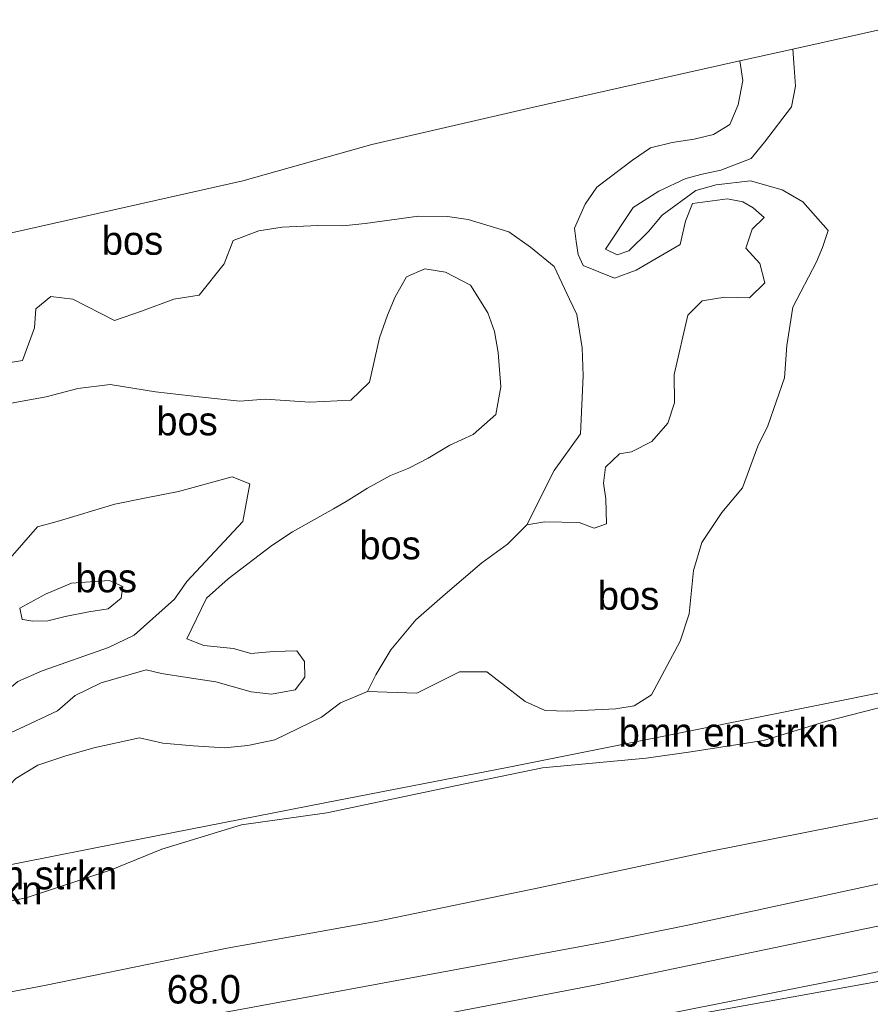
# Model space of a CAD drawing. Header units: millimetres. Extents: x 180000 to 190000, y 466229 to 468626.
# Tile 16 of 202: x 180224 to 180299, y 467727 to 467814. Entities that reach past the tile are written whole.
import ezdxf
from ezdxf.enums import TextEntityAlignment as Align

# ---------------------------------------------------------------- set-up
doc = ezdxf.new("R2010")
doc.units = ezdxf.units.MM
for name, color, linetype, lineweight in [('af-bs-rasterhekwerk', 8, 'hekwerk', 18), ('as-bs-kilometr', 13, 'Continuous', 18), ('bp-b5-bomenstruiken', 93, 'Continuous', 18), ('bp-b5-bos', 93, 'Continuous', 18), ('bp-b5-grasland', 93, 'Continuous', 18), ('gw-bs-kruinlijn', 93, 'Continuous', 18), ('gw-bs-teenlijn', 93, 'Continuous', 18), ('kd-bs-opnamedtmgrens', 173, 'Continuous', 18), ('mk-bs-streep 0.15', 8, 'Continuous', 18), ('vh-b5-verh_soort', 8, 'Continuous', 18)]:
    doc.layers.add(name, color=color, linetype=linetype, lineweight=lineweight)
doc.styles.add('rtw_iso', font='iso-rtw.shx')
doc.linetypes.add('hekwerk', pattern='A,7,-1.5,[1,RTW.shx,S=0.75,R=0,X=0,Y=0],-1.5', length=10)

# ---------------------------------------------------------------- blocks, each defined once
blk = doc.blocks.new('d33az_ACAD_1_FMEBLOCK3')
at = {"layer": 'bp-b5-bos'}
for points in [[(26.399, 30.582, 30.581), (29.973, 29.502, 30.643), (31.885, 28.162, 30.669), (33.964, 26.456, 30.721), (35.31, 23.581, 30.835), (35.957, 22.235, 30.901), (36.429, 19.31, 30.967), (36.508, 16.875, 30.949), (36.288, 11.775, 31.039), (33.963, 8.537, 31.079), (31.554, 3.783, 31.069), (29.879, 2.084, 30.997), (27.614, 0.43, 30.943), (24.38, -2.309, 30.967), (21.828, -4.564, 30.927), (19.615, -7.208, 30.825), (18.289, -9.401, 30.793), (17.571, -10.862, 30.681), (15.192, -11.861, 30.601), (13.523, -13.12, 30.425), (9.429, -15.092, 30.243), (7.058, -15.614, 30.229), (5.017, -15.805, 30.151), (2.256, -15.629, 30.113), (-0.39, -15.397, 30.109), (-2.455, -14.917, 30.149), (-6.455, -15.807, 30.341), (-8.998, -16.548, 30.613), (-11.375, -17.322, 30.785), (-13.312, -18.487, 30.759), (-14.834, -20.09, 30.737), (-16.816, -21.647, 30.723), (-17.938, -23.3, 30.723), (-19.001, -25.552, 30.685), (-18.893, -27.068, 30.577), (-29.37, -29.335, 32.993), (-28.003, -27.886, 32.612), (-27.602, -27.377, 32.604), (-26.844, -26.033, 32.716), (-25.76, -24.103, 33.244), (-23.397, -21.151, 33.272), (-22.311, -19.419, 33.274), (-18.851, -16.373, 33.39), (-15.151, -15.092, 33.426), (-13.012, -14.134, 33.46), (-9.646, -12.546, 33.676), (-8.089, -11.213, 33.378), (-5.811, -10.11, 33.058), (-1.856, -8.941, 32.866), (-0.504, -9.283, 32.734), (1.731, -9.629, 32.412), (4.25, -10.02, 32.206), (7.365, -10.875, 32.236), (9.133, -11.081, 32.27), (11.212, -10.699, 32.312), (12.079, -9.607, 32.406), (12.04, -8.225, 32.32), (11.366, -7.283, 32.228), (9.314, -7.353, 32.134), (7.32, -7.507, 31.948), (5.799, -7.068, 32.288), (3.197, -6.829, 32.842), (1.705, -6.234, 33.018), (3.438, -2.662, 34.242), (5.337, -0.974, 34.372), (9.185, 1.95, 34.876), (10.992, 3.162, 35.224), (14.586, 5.193, 35.592), (15.71, 5.834, 35.61), (17.565, 6.987, 35.61), (19.604, 8.097, 35.534), (21.207, 8.763, 35.172), (22.896, 9.618, 34.658), (24.798, 10.763, 34.29), (26.853, 11.724, 34.038), (28.83, 13.454, 33.836), (29.286, 15.906, 33.716), (29.046, 18.914, 33.52), (28.735, 20.744, 33.574), (28.153, 22.4, 33.28), (26.627, 24.816, 32.998), (24.415, 25.971, 32.926), (22.612, 26.255, 32.846), (20.989, 25.564, 32.798), (19.994, 23.792, 32.946), (19.331, 22.196, 33.086), (18.619, 20.185, 33.384), (17.755, 16.318, 34.06), (16.118, 14.717, 34.236), (12.522, 14.559, 34.178), (8.597, 14.816, 32.992), (6.346, 14.643, 32.682), (3.057, 15.002, 32.496), (-1.038, 15.463, 32.214), (-5.03, 16.092, 31.65), (-7.874, 15.741, 31.522), (-10.634, 15.011, 31.552), (-13.708, 14.468, 31.338), (-14.613, 12.566, 31.444), (-15.216, 10.075, 31.438), (-16.007, 6.086, 31.384), (-16.535, 4.266, 31.34), (-17.936, -1.077, 31.224), (-18.719, -3.114, 31.224), (-17.41, -3.763, 31.216), (-15.905, -2.631, 31.198), (-15.002, -1.14, 31.156), (-13.812, 0.853, 31.118), (-11.401, 3.599, 31.98), (-9.691, 4.082, 32.36), (-4.63, 5.581, 33.38), (-1.859, 6.145, 33.548), (0.965, 6.715, 33.726), (5.7, 7.993, 34.166), (7.248, 7.391, 34.334), (6.612, 4.059, 34.59), (1.713, -1.197, 33.922), (0.623, -2.763, 33.572), (-2.912, -5.919, 33.238), (-5.178, -7, 33.126), (-10.994, -9.043, 33.544), (-13.123, -9.978, 33.518), (-16.084, -12.451, 33.688), (-19.689, -14.982, 33.774), (-21.935, -16.71, 33.678), (-23.279, -17.986, 33.652), (-25.424, -20.857, 33.46), (-26.301, -21.987, 33.42), (-27.548, -24.1, 32.738), (-29.137, -25.907, 32.522), (-29.607, -26.987, 32.394), (-30.593, -28.197, 32.44), (-31.232, -29.66, 32.49), (-36.508, -30.893, 30.285), (-35.791, -27.493, 30.197), (-35.532, -25.195, 30.169), (-33.347, -20.906, 30.059), (-31.954, -18.647, 30.029), (-29.511, -15.575, 30.031), (-26.817, -12.063, 30.009), (-25.559, -10.156, 30.021), (-24.478, -9.153, 29.915), (-22.696, -8.59, 29.971), (-21.406, -7.837, 29.945), (-20.718, -6.105, 29.881), (-20.547, -4.029, 29.829), (-20.311, -1.69, 29.829), (-19.878, 0.761, 29.771), (-19.307, 2.693, 29.709), (-19.049, 6.941, 29.701), (-19.399, 9.439, 29.699), (-19.315, 12.913, 29.311), (-18.736, 14.888, 29.441), (-17.551, 16.39, 29.723), (-14.616, 17.886, 30.027), (-12.712, 18.215, 30.155), (-11.685, 21.075, 30.229), (-11.542, 22.755, 30.195), (-10.226, 23.827, 30.211), (-8.299, 23.586, 30.251), (-4.636, 21.713, 30.275), (-2.261, 22.542, 30.237), (0.564, 23.581, 30.289), (2.793, 23.941, 30.453), (4.989, 26.689, 30.607), (5.768, 28.757, 30.413), (8.026, 29.596, 30.309), (10.084, 29.921, 30.319), (13.215, 30.066, 30.529), (15.4, 30.027, 30.655), (17.362, 30.237, 30.613), (22.044, 30.893, 30.701), (24.598, 30.853, 30.595)], [(-12.694, -4.543, 30.698), (-11.83, -4.671, 30.698), (-10.514, -4.644, 30.704), (-8.971, -4.272, 30.85), (-6.902, -3.868, 31.044), (-5.213, -3.588, 31.144), (-4.066, -2.658, 31.236), (-3.903, -1.627, 31.258), (-5.128, -1.118, 31.266), (-8.413, -1.357, 30.794), (-10.705, -2.318, 30.72), (-12.963, -3.543, 30.674), (-12.749, -4.535, 30.698)]]:
    blk.add_polyline3d(points, close=True, dxfattribs=at)
blk = doc.blocks.new('dtbattr-r')
at = {"style": 'rtw_iso'}
blk.add_attdef('TAG', text='', height=2.5, dxfattribs=at).set_placement((0, 0), align=Align.MIDDLE_CENTER)
blk = doc.blocks.new('dtbattr')
at = {"style": 'rtw_iso'}
blk.add_attdef('TAG', (0.591, 0.868), '', height=2.5, dxfattribs=at)

msp = doc.modelspace()

# ---------------------------------------------------------------- linework, layer by layer
at = {"layer": 'af-bs-rasterhekwerk'}
msp.add_polyline3d([(180314.883, 467763.167, 28.912), (180306.202, 467756.104, 29.375), (180282.743, 467751.403, 29.839), (180266.933, 467748.23, 30.289), (180250.941, 467745.142, 30.291), (180232.862, 467741.579, 30.523), (180218.069, 467738.669, 30.577), (180207.592, 467736.402, 32.993), (180206.82, 467736.332, 32.945), (180205.73, 467736.077, 32.49)], dxfattribs=at)
at = {"layer": 'bp-b5-bomenstruiken'}
for points in [[(180218.069, 467738.669, 30.577), (180232.862, 467741.579, 30.523), (180250.941, 467745.142, 30.291), (180266.933, 467748.23, 30.289), (180282.743, 467751.403, 29.839), (180306.202, 467756.104, 29.375), (180314.883, 467763.167, 28.912), (180314.333, 467760.857, 29.198), (180313.626, 467759.109, 29.244), (180310.815, 467756.937, 29.264), (180306.98, 467755.451, 29.434), (180299.203, 467753.381, 29.674), (180294.757, 467752.257, 29.698), (180289.32, 467750.574, 29.682), (180282.927, 467749.58, 29.92), (180279.012, 467749.018, 30.05), (180269.895, 467748.167, 30.292), (180262.368, 467746.638, 30.336), (180250.958, 467744.212, 30.222), (180243.481, 467743.182, 30.224), (180236.464, 467741.021, 30.406), (180232.021, 467739.214, 30.45), (180224.654, 467736.79, 30.266), (180221.531, 467736.125, 30.294)], [(180221.531, 467736.125, 30.294), (180224.654, 467736.79, 30.266), (180232.021, 467739.214, 30.45), (180236.464, 467741.021, 30.406), (180243.481, 467743.182, 30.224), (180250.958, 467744.212, 30.222), (180262.368, 467746.638, 30.336), (180269.895, 467748.167, 30.292), (180279.012, 467749.018, 30.05), (180282.927, 467749.58, 29.92), (180289.32, 467750.574, 29.682), (180294.757, 467752.257, 29.698), (180299.203, 467753.381, 29.674)], [(180301.41, 467744.152, 29.147), (180284.538, 467740.814, 29.137), (180269.588, 467737.642, 29.021), (180255.452, 467734.7, 28.781), (180242.202, 467732.354, 28.645), (180226.157, 467729.073, 28.633), (180208.012, 467725.63, 28.615)]]:
    msp.add_polyline3d(points, dxfattribs=at)
at = {"layer": 'bp-b5-bos'}
for points in [[(180223.65, 467747.249, 30.759), (180225.587, 467748.414, 30.785), (180227.964, 467749.188, 30.613), (180230.507, 467749.929, 30.341), (180234.507, 467750.82, 30.149), (180236.572, 467750.34, 30.109), (180239.218, 467750.107, 30.113), (180241.979, 467749.932, 30.151), (180244.02, 467750.123, 30.229), (180246.391, 467750.644, 30.243), (180250.485, 467752.617, 30.425), (180252.154, 467753.876, 30.601), (180254.533, 467754.874, 30.681), (180258.869, 467754.73, 30.405), (180262.601, 467756.614, 30.213), (180265.017, 467756.62, 30.105), (180268.365, 467753.992, 30.111), (180270.148, 467753.212, 30.159), (180272.128, 467753.164, 30.313), (180276.34, 467753.36, 30.071), (180277.962, 467753.629, 29.977), (180279.459, 467754.578, 29.897), (180281.997, 467759.292, 29.363), (180282.784, 467761.69, 29.303), (180283.173, 467765.505, 29.183), (180283.906, 467767.957, 29.151), (180285.66, 467770.588, 29.183), (180287.479, 467772.777, 29.285), (180288.819, 467776.408, 29.245), (180289.696, 467778.2, 29.285), (180291.155, 467782.425, 29.207), (180291.363, 467785.268, 29.213), (180291.871, 467788.633, 29.259), (180293.955, 467792.6, 29.123), (180294.487, 467793.868, 29.203), (180294.997, 467795.369, 29.141), (180292.775, 467797.865, 29.201), (180290.94, 467798.919, 29.147), (180288.18, 467799.709, 29.127), (180285.16, 467799.36, 29.493), (180283.359, 467798.87, 29.495), (180280.422, 467796.715, 29.583), (180279.206, 467795.268, 29.667), (180277.475, 467793.584, 29.755), (180276.472, 467793.238, 29.791), (180275.42, 467793.713, 29.929), (180277.854, 467797.367, 29.537), (180280.123, 467798.808, 29.415), (180282.484, 467799.918, 29.331), (180283.917, 467800.311, 29.363), (180285.57, 467800.669, 29.319), (180288.235, 467801.698, 29.189), (180289.411, 467803.116, 28.989), (180291.757, 467806.218, 28.677), (180292.13, 467808.043, 28.573), (180292.004, 467809.681, 28.487), (180291.883, 467811.291, 28.679), (180303.418, 467813.873, 28.647)], [(180219.456, 467794.313, 29.697), (180243.593, 467799.713, 29.901), (180254.916, 467802.915, 30.239), (180268.985, 467806.175, 29.629), (180276.667, 467807.883, 28.721), (180287.24, 467810.251, 28.691), (180287.48, 467808.531, 29.957), (180287.087, 467806.403, 29.967), (180286.356, 467804.659, 29.995), (180284.929, 467803.799, 30.017), (180283.218, 467803.37, 30.005), (180281.277, 467803.079, 29.939), (180279.394, 467802.622, 30.051), (180277.797, 467801.535, 30.175), (180274.68, 467799.167, 30.329), (180273.655, 467797.674, 30.393), (180272.707, 467795.564, 30.497), (180272.849, 467794.398, 30.477), (180273.024, 467793.268, 30.433), (180273.466, 467792.288, 30.403), (180276.225, 467791.167, 30.315), (180278.135, 467791.882, 30.177), (180281.999, 467794.141, 29.841), (180282.446, 467796.169, 29.961), (180283.06, 467797.742, 30.101), (180286.139, 467798.154, 29.967), (180287.487, 467797.889, 29.891), (180288.388, 467797.343, 29.847), (180289.354, 467796.495, 29.885), (180288.308, 467795.466, 29.919), (180287.76, 467793.82, 30.015), (180288.975, 467792.474, 30.121), (180289.417, 467790.78, 30.087), (180288.084, 467789.437, 30.061), (180285.907, 467789.515, 30.055), (180283.91, 467789.193, 30.157), (180282.656, 467787.932, 30.295), (180281.455, 467782.727, 30.457), (180281.503, 467780.241, 30.661), (180280.919, 467778.442, 30.851), (180279.512, 467776.842, 31.037), (180277.716, 467775.938, 31.175), (180276.678, 467775.763, 31.199), (180275.435, 467774.572, 31.143), (180275.249, 467773.161, 31.071), (180275.47, 467771.792, 31.179), (180275.514, 467769.612, 31.237), (180274.444, 467769.209, 31.235), (180273.126, 467769.718, 31.195), (180270.094, 467769.773, 31.185), (180268.516, 467769.519, 31.069), (180270.925, 467774.274, 31.079), (180273.25, 467777.512, 31.039), (180273.47, 467782.612, 30.949), (180273.391, 467785.047, 30.967), (180272.919, 467787.971, 30.901), (180272.272, 467789.317, 30.835), (180270.926, 467792.192, 30.721), (180268.847, 467793.898, 30.669), (180266.935, 467795.239, 30.643), (180263.361, 467796.319, 30.581), (180261.56, 467796.589, 30.595), (180259.006, 467796.629, 30.701), (180254.324, 467795.974, 30.613), (180252.362, 467795.764, 30.655), (180250.177, 467795.803, 30.529), (180247.046, 467795.658, 30.319), (180244.988, 467795.333, 30.309), (180242.73, 467794.493, 30.413), (180241.951, 467792.426, 30.607), (180239.755, 467789.678, 30.453), (180237.526, 467789.317, 30.289), (180234.701, 467788.278, 30.237), (180232.326, 467787.45, 30.275), (180228.663, 467789.322, 30.251), (180226.736, 467789.563, 30.211), (180225.42, 467788.492, 30.195), (180225.277, 467786.811, 30.229), (180224.25, 467783.952, 30.155), (180222.346, 467783.622, 30.027)], [(180223.254, 467780.205, 31.338), (180226.328, 467780.748, 31.552), (180229.088, 467781.477, 31.522), (180231.932, 467781.829, 31.65), (180235.924, 467781.199, 32.214), (180240.019, 467780.739, 32.496), (180243.308, 467780.38, 32.682), (180245.559, 467780.552, 32.992), (180249.484, 467780.295, 34.178), (180253.08, 467780.454, 34.236), (180254.717, 467782.054, 34.06), (180255.581, 467785.922, 33.384), (180256.293, 467787.933, 33.086), (180256.956, 467789.528, 32.946), (180257.951, 467791.3, 32.798), (180259.574, 467791.992, 32.846), (180261.377, 467791.708, 32.926), (180263.589, 467790.553, 32.998), (180265.115, 467788.137, 33.28), (180265.697, 467786.481, 33.574), (180266.008, 467784.651, 33.52), (180266.248, 467781.643, 33.716), (180265.792, 467779.191, 33.836), (180263.815, 467777.46, 34.038), (180261.76, 467776.499, 34.29), (180259.858, 467775.355, 34.658), (180258.169, 467774.5, 35.172), (180256.566, 467773.834, 35.534), (180254.527, 467772.723, 35.61), (180252.672, 467771.571, 35.61), (180251.548, 467770.929, 35.592), (180247.954, 467768.899, 35.224), (180246.147, 467767.686, 34.876), (180242.299, 467764.763, 34.372), (180240.4, 467763.075, 34.242), (180238.667, 467759.503, 33.018), (180240.159, 467758.908, 32.842), (180242.761, 467758.668, 32.288), (180244.282, 467758.23, 31.948), (180246.276, 467758.383, 32.134), (180248.328, 467758.454, 32.228), (180249.002, 467757.512, 32.32), (180249.041, 467756.129, 32.406), (180248.174, 467755.038, 32.312), (180246.095, 467754.655, 32.27), (180244.327, 467754.861, 32.236), (180241.212, 467755.716, 32.206), (180238.693, 467756.108, 32.412), (180236.458, 467756.454, 32.734), (180235.106, 467756.795, 32.866), (180231.151, 467755.627, 33.058), (180228.873, 467754.523, 33.378), (180227.316, 467753.19, 33.676), (180223.95, 467751.603, 33.46)], [(180223.839, 467755.759, 33.518), (180225.968, 467756.694, 33.544), (180231.784, 467758.737, 33.126), (180234.05, 467759.817, 33.238), (180237.585, 467762.974, 33.572), (180238.675, 467764.539, 33.922), (180243.574, 467769.795, 34.59), (180244.21, 467773.128, 34.334), (180242.662, 467773.73, 34.166), (180237.927, 467772.452, 33.726), (180235.103, 467771.881, 33.548), (180232.332, 467771.318, 33.38), (180227.271, 467769.819, 32.36), (180225.561, 467769.335, 31.98), (180223.15, 467766.59, 31.118)], [(180306.202, 467756.104, 29.375), (180282.743, 467751.403, 29.839), (180266.933, 467748.23, 30.289), (180250.941, 467745.142, 30.291), (180232.862, 467741.579, 30.523), (180218.069, 467738.669, 30.577)]]:
    msp.add_polyline3d(points, dxfattribs=at)
for points in [[(180275.42, 467793.713, 29.929), (180276.472, 467793.238, 29.791), (180277.475, 467793.584, 29.755), (180279.206, 467795.268, 29.667), (180280.422, 467796.715, 29.583), (180283.359, 467798.87, 29.495), (180285.16, 467799.36, 29.493), (180288.18, 467799.709, 29.127), (180290.94, 467798.919, 29.147), (180292.775, 467797.865, 29.201), (180294.997, 467795.369, 29.141), (180294.487, 467793.868, 29.203), (180293.955, 467792.6, 29.123), (180291.871, 467788.633, 29.259), (180291.363, 467785.268, 29.213), (180291.155, 467782.425, 29.207), (180289.696, 467778.2, 29.285), (180288.819, 467776.408, 29.245), (180287.479, 467772.777, 29.285), (180285.66, 467770.588, 29.183), (180283.906, 467767.957, 29.151), (180283.173, 467765.505, 29.183), (180282.784, 467761.69, 29.303), (180281.997, 467759.292, 29.363), (180279.459, 467754.578, 29.897), (180277.962, 467753.629, 29.977), (180276.34, 467753.36, 30.071), (180272.128, 467753.164, 30.313), (180270.148, 467753.212, 30.159), (180268.365, 467753.992, 30.111), (180265.017, 467756.62, 30.105), (180262.601, 467756.614, 30.213), (180258.869, 467754.73, 30.405), (180254.533, 467754.874, 30.681), (180255.251, 467756.335, 30.793), (180256.577, 467758.529, 30.825), (180258.79, 467761.173, 30.927), (180261.342, 467763.427, 30.967), (180264.576, 467766.167, 30.943), (180266.841, 467767.821, 30.997), (180268.516, 467769.519, 31.069), (180270.094, 467769.773, 31.185), (180273.126, 467769.718, 31.195), (180274.444, 467769.209, 31.235), (180275.514, 467769.612, 31.237), (180275.47, 467771.792, 31.179), (180275.249, 467773.161, 31.071), (180275.435, 467774.572, 31.143), (180276.678, 467775.763, 31.199), (180277.716, 467775.938, 31.175), (180279.512, 467776.842, 31.037), (180280.919, 467778.442, 30.851), (180281.503, 467780.241, 30.661), (180281.455, 467782.727, 30.457), (180282.656, 467787.932, 30.295), (180283.91, 467789.193, 30.157), (180285.907, 467789.515, 30.055), (180288.084, 467789.437, 30.061), (180289.417, 467790.78, 30.087), (180288.975, 467792.474, 30.121), (180287.76, 467793.82, 30.015), (180288.308, 467795.466, 29.919), (180289.354, 467796.495, 29.885), (180288.388, 467797.343, 29.847), (180287.487, 467797.889, 29.891), (180286.139, 467798.154, 29.967), (180283.06, 467797.742, 30.101), (180282.446, 467796.169, 29.961), (180281.999, 467794.141, 29.841), (180278.135, 467791.882, 30.177), (180276.225, 467791.167, 30.315), (180273.466, 467792.288, 30.403), (180273.024, 467793.268, 30.433), (180272.849, 467794.398, 30.477), (180272.707, 467795.564, 30.497), (180273.655, 467797.674, 30.393), (180274.68, 467799.167, 30.329), (180277.797, 467801.535, 30.175), (180279.394, 467802.622, 30.051), (180281.277, 467803.079, 29.939), (180283.218, 467803.37, 30.005), (180284.929, 467803.799, 30.017), (180286.356, 467804.659, 29.995), (180287.087, 467806.403, 29.967), (180287.48, 467808.531, 29.957), (180287.24, 467810.251, 28.691), (180291.883, 467811.291, 28.679), (180292.004, 467809.681, 28.487), (180292.13, 467808.043, 28.573), (180291.757, 467806.218, 28.677), (180289.411, 467803.116, 28.989), (180288.235, 467801.698, 29.189), (180285.57, 467800.669, 29.319), (180283.917, 467800.311, 29.363), (180282.484, 467799.918, 29.331), (180280.123, 467798.808, 29.415), (180277.854, 467797.367, 29.537)], [(180226.448, 467761.093, 30.704), (180225.132, 467761.065, 30.698), (180224.268, 467761.194, 30.698), (180224.213, 467761.201, 30.698), (180223.999, 467762.194, 30.674), (180226.257, 467763.418, 30.72), (180228.549, 467764.379, 30.794), (180231.834, 467764.618, 31.266), (180233.059, 467764.109, 31.258), (180232.896, 467763.078, 31.236), (180231.749, 467762.148, 31.144), (180230.06, 467761.868, 31.044), (180227.991, 467761.465, 30.85)]]:
    msp.add_polyline3d(points, close=True, dxfattribs=at)
at = {"layer": 'bp-b5-grasland'}
msp.add_polyline3d([(180208.012, 467725.63, 28.615), (180226.157, 467729.073, 28.633), (180242.202, 467732.354, 28.645), (180255.452, 467734.7, 28.781), (180269.588, 467737.642, 29.021), (180284.538, 467740.814, 29.137), (180301.41, 467744.152, 29.147), (180314.48, 467747.09, 29.033), (180318.327, 467747.933, 29.051), (180318.782, 467745.92, 29.061), (180319.606, 467742.274, 29.213), (180315.396, 467741.436, 29.209), (180282.653, 467734.355, 29.113), (180275.453, 467732.894, 29.089), (180243.665, 467727.025, 28.955), (180214.39, 467721.701, 28.851)], dxfattribs=at)
at = {"layer": 'gw-bs-kruinlijn'}
for points in [[(180287.24, 467810.251, 28.691), (180287.48, 467808.531, 29.957)], [(180268.516, 467769.519, 31.069), (180270.094, 467769.773, 31.185), (180273.126, 467769.718, 31.195), (180274.444, 467769.209, 31.235), (180275.514, 467769.612, 31.237), (180275.47, 467771.792, 31.179), (180275.249, 467773.161, 31.071), (180275.435, 467774.572, 31.143), (180276.678, 467775.763, 31.199), (180277.716, 467775.938, 31.175), (180279.512, 467776.842, 31.037), (180280.919, 467778.442, 30.851), (180281.503, 467780.241, 30.661), (180281.455, 467782.727, 30.457), (180282.656, 467787.932, 30.295), (180283.91, 467789.193, 30.157), (180285.907, 467789.515, 30.055), (180288.084, 467789.437, 30.061), (180289.417, 467790.78, 30.087), (180288.975, 467792.474, 30.121), (180287.76, 467793.82, 30.015), (180288.308, 467795.466, 29.919), (180289.354, 467796.495, 29.885), (180288.388, 467797.343, 29.847), (180287.487, 467797.889, 29.891), (180286.139, 467798.154, 29.967), (180283.06, 467797.742, 30.101), (180282.446, 467796.169, 29.961), (180281.999, 467794.141, 29.841), (180278.135, 467791.882, 30.177), (180276.225, 467791.167, 30.315), (180273.466, 467792.288, 30.403), (180273.024, 467793.268, 30.433), (180272.849, 467794.398, 30.477), (180272.707, 467795.564, 30.497), (180273.655, 467797.674, 30.393), (180274.68, 467799.167, 30.329), (180277.797, 467801.535, 30.175), (180279.394, 467802.622, 30.051), (180281.277, 467803.079, 29.939), (180283.218, 467803.37, 30.005), (180284.929, 467803.799, 30.017), (180286.356, 467804.659, 29.995), (180287.087, 467806.403, 29.967), (180287.48, 467808.531, 29.957)], [(180223.254, 467780.205, 31.338), (180226.328, 467780.748, 31.552), (180229.088, 467781.477, 31.522), (180231.932, 467781.829, 31.65), (180235.924, 467781.199, 32.214), (180240.019, 467780.739, 32.496), (180243.308, 467780.38, 32.682), (180245.559, 467780.552, 32.992), (180249.484, 467780.295, 34.178), (180253.08, 467780.454, 34.236), (180254.717, 467782.054, 34.06), (180255.581, 467785.922, 33.384), (180256.293, 467787.933, 33.086), (180256.956, 467789.528, 32.946), (180257.951, 467791.3, 32.798), (180259.574, 467791.992, 32.846), (180261.377, 467791.708, 32.926), (180263.589, 467790.553, 32.998), (180265.115, 467788.137, 33.28), (180265.697, 467786.481, 33.574), (180266.008, 467784.651, 33.52), (180266.248, 467781.643, 33.716), (180265.792, 467779.191, 33.836), (180263.815, 467777.46, 34.038), (180261.76, 467776.499, 34.29), (180259.858, 467775.355, 34.658), (180258.169, 467774.5, 35.172), (180256.566, 467773.834, 35.534), (180254.527, 467772.723, 35.61), (180252.672, 467771.571, 35.61), (180251.548, 467770.929, 35.592), (180247.954, 467768.899, 35.224), (180246.147, 467767.686, 34.876), (180242.299, 467764.763, 34.372), (180240.4, 467763.075, 34.242), (180238.667, 467759.503, 33.018), (180240.159, 467758.908, 32.842), (180242.761, 467758.668, 32.288), (180244.282, 467758.23, 31.948), (180246.276, 467758.383, 32.134), (180248.328, 467758.454, 32.228), (180249.002, 467757.512, 32.32), (180249.041, 467756.129, 32.406), (180248.174, 467755.038, 32.312), (180246.095, 467754.655, 32.27), (180244.327, 467754.861, 32.236), (180241.212, 467755.716, 32.206), (180238.693, 467756.108, 32.412), (180236.458, 467756.454, 32.734), (180235.106, 467756.795, 32.866), (180231.151, 467755.627, 33.058), (180228.873, 467754.523, 33.378), (180227.316, 467753.19, 33.676), (180223.95, 467751.603, 33.46)], [(180223.839, 467755.759, 33.518), (180225.968, 467756.694, 33.544), (180231.784, 467758.737, 33.126), (180234.05, 467759.817, 33.238), (180237.585, 467762.974, 33.572), (180238.675, 467764.539, 33.922), (180243.574, 467769.795, 34.59), (180244.21, 467773.128, 34.334), (180242.662, 467773.73, 34.166), (180237.927, 467772.452, 33.726), (180235.103, 467771.881, 33.548), (180232.332, 467771.318, 33.38), (180227.271, 467769.819, 32.36), (180225.561, 467769.335, 31.98), (180223.15, 467766.59, 31.118)], [(180314.883, 467763.167, 28.912), (180314.333, 467760.857, 29.198), (180313.626, 467759.109, 29.244), (180310.815, 467756.937, 29.264), (180306.98, 467755.451, 29.434), (180299.203, 467753.381, 29.674), (180294.757, 467752.257, 29.698), (180289.32, 467750.574, 29.682), (180282.927, 467749.58, 29.92), (180279.012, 467749.018, 30.05), (180269.895, 467748.167, 30.292), (180262.368, 467746.638, 30.336), (180250.958, 467744.212, 30.222), (180243.481, 467743.182, 30.224), (180236.464, 467741.021, 30.406), (180232.021, 467739.214, 30.45), (180224.654, 467736.79, 30.266), (180221.531, 467736.125, 30.294)]]:
    msp.add_polyline3d(points, dxfattribs=at)
at = {"layer": 'gw-bs-teenlijn'}
for points in [[(180291.883, 467811.291, 28.679), (180292.004, 467809.681, 28.487)], [(180223.65, 467747.249, 30.759), (180225.587, 467748.414, 30.785), (180227.964, 467749.188, 30.613), (180230.507, 467749.929, 30.341), (180234.507, 467750.82, 30.149), (180236.572, 467750.34, 30.109), (180239.218, 467750.107, 30.113), (180241.979, 467749.932, 30.151), (180244.02, 467750.123, 30.229), (180246.391, 467750.644, 30.243), (180250.485, 467752.617, 30.425), (180252.154, 467753.876, 30.601), (180254.533, 467754.874, 30.681), (180258.869, 467754.73, 30.405), (180262.601, 467756.614, 30.213), (180265.017, 467756.62, 30.105), (180268.365, 467753.992, 30.111), (180270.148, 467753.212, 30.159), (180272.128, 467753.164, 30.313), (180276.34, 467753.36, 30.071), (180277.962, 467753.629, 29.977), (180279.459, 467754.578, 29.897), (180281.997, 467759.292, 29.363), (180282.784, 467761.69, 29.303), (180283.173, 467765.505, 29.183), (180283.906, 467767.957, 29.151), (180285.66, 467770.588, 29.183), (180287.479, 467772.777, 29.285), (180288.819, 467776.408, 29.245), (180289.696, 467778.2, 29.285), (180291.155, 467782.425, 29.207), (180291.363, 467785.268, 29.213), (180291.871, 467788.633, 29.259), (180293.955, 467792.6, 29.123), (180294.487, 467793.868, 29.203), (180294.997, 467795.369, 29.141), (180292.775, 467797.865, 29.201), (180290.94, 467798.919, 29.147), (180288.18, 467799.709, 29.127), (180285.16, 467799.36, 29.493), (180283.359, 467798.87, 29.495), (180280.422, 467796.715, 29.583), (180279.206, 467795.268, 29.667), (180277.475, 467793.584, 29.755), (180276.472, 467793.238, 29.791), (180275.42, 467793.713, 29.929), (180277.854, 467797.367, 29.537), (180280.123, 467798.808, 29.415), (180282.484, 467799.918, 29.331), (180283.917, 467800.311, 29.363), (180285.57, 467800.669, 29.319), (180288.235, 467801.698, 29.189), (180289.411, 467803.116, 28.989), (180291.757, 467806.218, 28.677), (180292.13, 467808.043, 28.573), (180292.004, 467809.681, 28.487)], [(180254.533, 467754.874, 30.681), (180255.251, 467756.335, 30.793), (180256.577, 467758.529, 30.825), (180258.79, 467761.173, 30.927), (180261.342, 467763.427, 30.967), (180264.576, 467766.167, 30.943), (180266.841, 467767.821, 30.997), (180268.516, 467769.519, 31.069), (180270.925, 467774.274, 31.079), (180273.25, 467777.512, 31.039), (180273.47, 467782.612, 30.949), (180273.391, 467785.047, 30.967), (180272.919, 467787.971, 30.901), (180272.272, 467789.317, 30.835), (180270.926, 467792.192, 30.721), (180268.847, 467793.898, 30.669), (180266.935, 467795.239, 30.643), (180263.361, 467796.319, 30.581), (180261.56, 467796.589, 30.595), (180259.006, 467796.629, 30.701), (180254.324, 467795.974, 30.613), (180252.362, 467795.764, 30.655), (180250.177, 467795.803, 30.529), (180247.046, 467795.658, 30.319), (180244.988, 467795.333, 30.309), (180242.73, 467794.493, 30.413), (180241.951, 467792.426, 30.607), (180239.755, 467789.678, 30.453), (180237.526, 467789.317, 30.289), (180234.701, 467788.278, 30.237), (180232.326, 467787.45, 30.275), (180228.663, 467789.322, 30.251), (180226.736, 467789.563, 30.211), (180225.42, 467788.492, 30.195), (180225.277, 467786.811, 30.229), (180224.25, 467783.952, 30.155), (180222.346, 467783.622, 30.027)], [(180231.834, 467764.618, 31.266), (180228.549, 467764.379, 30.794), (180226.257, 467763.418, 30.72), (180223.999, 467762.194, 30.674), (180224.213, 467761.201, 30.698), (180224.268, 467761.194, 30.698), (180225.132, 467761.065, 30.698), (180226.448, 467761.093, 30.704), (180227.991, 467761.465, 30.85), (180230.06, 467761.868, 31.044), (180231.749, 467762.148, 31.144), (180232.896, 467763.078, 31.236), (180233.059, 467764.109, 31.258), (180231.834, 467764.618, 31.266)], [(180318.327, 467747.933, 29.051), (180314.48, 467747.09, 29.033), (180301.41, 467744.152, 29.147), (180284.538, 467740.814, 29.137), (180269.588, 467737.642, 29.021), (180255.452, 467734.7, 28.781), (180242.202, 467732.354, 28.645), (180226.157, 467729.073, 28.633), (180208.012, 467725.63, 28.615), (180174.796, 467719.524, 28.523), (180161.414, 467716.29, 28.493)]]:
    msp.add_polyline3d(points, dxfattribs=at)
at = {"layer": 'kd-bs-opnamedtmgrens'}
for points in [[(180303.418, 467813.873, 28.647), (180291.883, 467811.291, 28.679)], [(180291.883, 467811.291, 28.679), (180287.24, 467810.251, 28.691)], [(180287.24, 467810.251, 28.691), (180276.667, 467807.883, 28.721)], [(180145.978, 467778.124, 31.863), (180158.494, 467780.819, 29.931), (180160.648, 467781.251, 29.929), (180163.473, 467781.838, 30.785), (180168.772, 467783.093, 31.743), (180178.466, 467785.034, 31.899), (180190.039, 467787.876, 31.725), (180196.14, 467789.207, 30.095), (180204.297, 467790.73, 29.625), (180206.292, 467791.152, 29.535), (180211.763, 467792.488, 29.773), (180213.085, 467792.755, 29.397), (180219.456, 467794.313, 29.697), (180243.593, 467799.713, 29.901), (180254.916, 467802.915, 30.239), (180268.985, 467806.175, 29.629), (180276.667, 467807.883, 28.721)]]:
    msp.add_polyline3d(points, dxfattribs=at)
at = {"layer": 'mk-bs-streep 0.15'}
for points in [[(180320.406, 467738.739, 29.33), (180302.415, 467734.912, 29.296), (180274.644, 467729.117, 29.216), (180258.139, 467725.969, 29.12), (180234.968, 467721.769, 29.054), (180211.329, 467717.469, 28.946), (180188.243, 467713.306, 28.87), (180164.597, 467709.051, 28.718), (180141.265, 467704.848, 28.66), (180118.767, 467700.755, 28.518), (180094.646, 467696.447, 28.418), (180062.682, 467690.666, 28.278), (180048.573, 467687.514, 28.216), (180025.767, 467682.474, 28.138), (180001.521, 467677.087, 28.062), (180000, 467676.754, 28.057)], [(180270.153, 467724.436, 29.248), (180298.211, 467730.023, 29.338), (180321.27, 467734.92, 29.466)], [(180321.592, 467733.496, 29.464), (180298.566, 467729.252, 29.376), (180270.2, 467724.144, 29.286)]]:
    msp.add_polyline3d(points, dxfattribs=at)
at = {"layer": 'vh-b5-verh_soort'}
msp.add_polyline3d([(180214.39, 467721.701, 28.851), (180243.665, 467727.025, 28.955), (180275.453, 467732.894, 29.089), (180282.653, 467734.355, 29.113), (180315.396, 467741.436, 29.209), (180319.606, 467742.274, 29.213), (180320.406, 467738.739, 29.33), (180321.27, 467734.92, 29.466), (180321.35, 467734.565, 29.448), (180321.495, 467733.92, 29.482), (180321.592, 467733.496, 29.464), (180322.409, 467729.878, 29.559), (180323.202, 467726.373, 29.616), (180323.573, 467724.729, 29.56), (180319.587, 467723.972, 29.576), (180304.908, 467721.211, 29.486), (180285.548, 467717.787, 29.382), (180261.366, 467713.285, 29.28), (180237.489, 467709.039, 29.212), (180213.977, 467704.806, 29.14)], dxfattribs=at)

# ---------------------------------------------------------------- block references
at = {"layer": 'as-bs-kilometr'}
ref = msp.add_blockref('dtbattr', (180236.909, 467726.729, 28.825), dxfattribs=at)
ref.add_attrib('TAG', '68.0', dxfattribs={"layer": '0', "height": 2.5, "style": 'rtw_iso'}).set_placement((180236.909, 467726.729, 28.825), align=Align.BOTTOM_LEFT)
at = {"layer": 'bp-b5-bomenstruiken'}
ref = msp.add_blockref('dtbattr-r', (180276.588, 467749.294, 30.018), dxfattribs=at)
ref.add_attrib('TAG', 'bmn en strkn', dxfattribs={"layer": '0', "height": 2.5, "style": 'rtw_iso'}).set_placement((180276.588, 467749.294, 30.018), align=Align.BOTTOM_LEFT)
ref = msp.add_blockref('dtbattr-r', (180213.234, 467736.761, 31.488), dxfattribs=at)
ref.add_attrib('TAG', 'bmn en strkn', dxfattribs={"layer": '0', "height": 2.5, "style": 'rtw_iso'}).set_placement((180213.234, 467736.761, 31.488), align=Align.BOTTOM_LEFT)
ref = msp.add_blockref('dtbattr-r', (180206.661, 467735.425, 32.83), dxfattribs=at)
ref.add_attrib('TAG', 'bmn en strkn', dxfattribs={"layer": '0', "height": 2.5, "style": 'rtw_iso'}).set_placement((180206.661, 467735.425, 32.83), align=Align.BOTTOM_LEFT)
at = {"layer": 'bp-b5-bos'}
msp.add_blockref('d33az_ACAD_1_FMEBLOCK3', (180236.962, 467765.737), dxfattribs=at)
ref = msp.add_blockref('dtbattr-r', (180231.205, 467792.482, 30.078), dxfattribs=at)
ref.add_attrib('TAG', 'bos', dxfattribs={"layer": '0', "height": 2.5, "style": 'rtw_iso'}).set_placement((180231.205, 467792.482, 30.078), align=Align.BOTTOM_LEFT)
ref = msp.add_blockref('dtbattr-r', (180235.989, 467776.626, 33.064), dxfattribs=at)
ref.add_attrib('TAG', 'bos', dxfattribs={"layer": '0', "height": 2.5, "style": 'rtw_iso'}).set_placement((180235.989, 467776.626, 33.064), align=Align.BOTTOM_LEFT)
ref = msp.add_blockref('dtbattr-r', (180253.824, 467765.737, 31.899), dxfattribs=at)
ref.add_attrib('TAG', 'bos', dxfattribs={"layer": '0', "height": 2.5, "style": 'rtw_iso'}).set_placement((180253.824, 467765.737, 31.899), align=Align.BOTTOM_LEFT)
ref = msp.add_blockref('dtbattr-r', (180228.899, 467762.842, 30.906), dxfattribs=at)
ref.add_attrib('TAG', 'bos', dxfattribs={"layer": '0', "height": 2.5, "style": 'rtw_iso'}).set_placement((180228.899, 467762.842, 30.906), align=Align.BOTTOM_LEFT)
ref = msp.add_blockref('dtbattr-r', (180274.765, 467761.308, 29.979), dxfattribs=at)
ref.add_attrib('TAG', 'bos', dxfattribs={"layer": '0', "height": 2.5, "style": 'rtw_iso'}).set_placement((180274.765, 467761.308, 29.979), align=Align.BOTTOM_LEFT)

doc.saveas('drawing.dxf')
